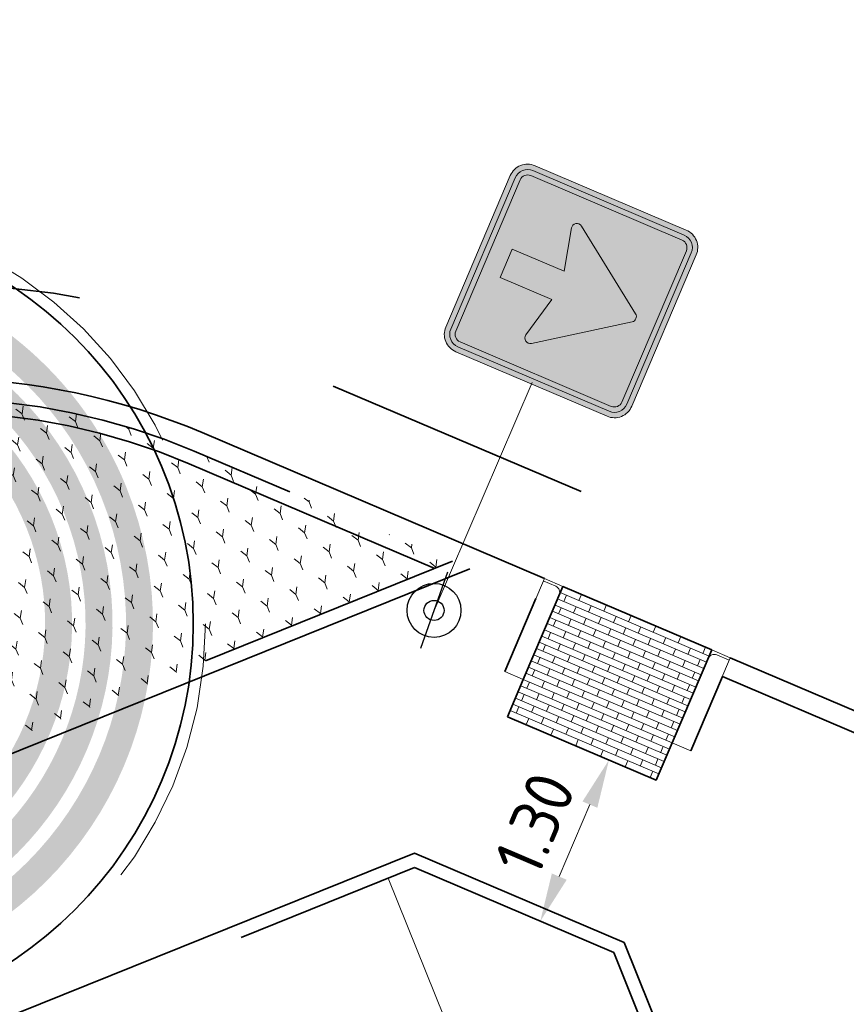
# Model space of a CAD drawing. Header units: metres. Extents: x 126075 to 126745, y 502461 to 502767.
# Tile 64 of 94: x 126546.45 to 126552.58, y 502671.43 to 502678.73. Entities that reach past the tile are written whole.
import ezdxf
from ezdxf.enums import TextEntityAlignment as Align

# ---------------------------------------------------------------- set-up
doc = ezdxf.new("R2010")
doc.units = ezdxf.units.M
doc.header["$PDSIZE"] = 1
for name, pattern in [('NLCS-HIDDEN', [4, 2, -2]), ('VH-OPSLUITBAND-SO', [10, 4, -2, 2, -2]), ('VH-TROTTOIRBAND-SO', [15, 5, -2, 2, -2, 2, -2]), ('ZZ-HIDDEN-SO', [4, 2, -2])]:
    doc.linetypes.add(name, pattern=pattern)
doc.layers.get('0').update_dxf_attribs({"linetype": 'CONTINUOUS'})
doc.layers.get('DEFPOINTS').update_dxf_attribs({"linetype": 'CONTINUOUS'})
doc.layers.add('N-GV-GR-BOOM-BESCHERMDEWORTELRUIMTE-GN', color=7, linetype='NLCS-HIDDEN', lineweight=0, plot=False)
doc.layers.add('N-GV-GR-BOOM_SOORT-V', color=7, linetype='CONTINUOUS', lineweight=18, true_color=0x025a01)
for name, color, linetype, lineweight in [('N-WE-GR-BEPLANTING-A-200', 92, 'CONTINUOUS', 18), ('N-WE-GR-BOOM-S', 90, 'CONTINUOUS', 25), ('N-WE-IE-MEUBILAIR_WEGMEUBILAIR_VERKEERSBORD-S-200', 7, 'CONTINUOUS', 25), ('N-WE-VH-KANTOPSLUITING_BETONRUG-G', 7, 'ZZ-HIDDEN-SO', 35), ('N-WE-VH-KANTOPSLUITING_OPSLUITBAND_100X200-G', 150, 'VH-OPSLUITBAND-SO', 35), ('N-WE-VH-KANTOPSLUITING_TROTTOIRBAND_130X150_250-G', 210, 'VH-TROTTOIRBAND-SO', 35), ('N-WE-VH-KANTOPSLUITING_TROTTOIRBAND_130X150_250_INRITPERRONBAND-S', 210, 'CONTINUOUS', 25), ('N-WE-VH-KANTOPSLUITING_VOORKANTBAND-G', 50, 'CONTINUOUS', 35), ('N-WE-VH-MATERIAALGRENS-G', 7, 'ZZ-HIDDEN-SO', 35), ('N-WE-VH-OPENVERHARDING_BETONSTRAATSTEEN_WAALFORMAAT-A', 252, 'CONTINUOUS', 18), ('N-WE-VW-VERKEERSTEKEN_BORD_C-S-200', 7, 'CONTINUOUS', 25), ('N-XX-GR-BOOM-T25', 7, 'CONTINUOUS', 25), ('X-XX-AL-AANPIJLING-G', 7, 'CONTINUOUS', 18), ('X-XX-AL-M', 7, 'CONTINUOUS', 18)]:
    doc.layers.add(name, color=color, linetype=linetype, lineweight=lineweight)
doc.styles.add('NLCS-ISO', font='NLCS-ISO.ttf')
doc.styles.add('NLCS-ISO-M200-T18', font='NLCS-ISO.ttf', dxfattribs={"height": 0.36})
doc.styles.add('NLCS-ISO-M200-T25', font='NLCS-ISO.ttf', dxfattribs={"height": 0.5})
doc.dimstyles.new('NLCS-M200-T18-PIJL_L2_H1', dxfattribs={"dimscale": 0.2, "dimtxt": 2.5, "dimasz": 1.8, "dimexe": 2, "dimexo": 2, "dimgap": 0.7, "dimtad": 1, "dimzin": 0, "dimdsep": 46, "dimtxsty": 'NLCS-ISO-M200-T18', "dimcen": 0, "dimdle": 2, "dimclrd": 256, "dimclre": 256, "dimclrt": 10, "dimadec": 1, "dimazin": 0, "dimtfac": 1, "dimtdec": 3, "dimtofl": 0, "dimtmove": 0, "dimatfit": 3, "dimfxl": 2, "dimfxlon": 1, "dimtfillclr": 256, "dimtolj": 1, "dimtzin": 0, "dimlwd": -1, "dimlwe": -1, "dimarcsym": 0})

# ---------------------------------------------------------------- blocks, each defined once
blk = doc.blocks.new('N-SVW-VERKEERSTEKEN_BORD_C03-SO')
at = {"true_color": 0x007dc8}
h = blk.add_hatch(color=152, dxfattribs=at)
h.dxf.hatch_style = 1
h.paths.add_polyline_path([(3.05, 3.75), (-3.05, 3.75, 0.414214), (-3.75, 3.05), (-3.75, 0), (-3.55, 0), (-3.55, 3.05, -0.414214), (-3.05, 3.55), (3.05, 3.55, -0.414214), (3.55, 3.05), (3.55, 0), (3.75, 0), (3.75, 3.05, 0.414214)])
at = {"true_color": 0xffffff}
h = blk.add_hatch(color=7, dxfattribs=at)
h.dxf.hatch_style = 1
h.paths.add_polyline_path([(3.05, 3.55), (-3.05, 3.55, 0.414214), (-3.55, 3.05), (-3.55, 0), (-3.35, 0), (-3.35, 3.05, -0.414214), (-3.05, 3.35), (3.05, 3.35, -0.414214), (3.35, 3.05), (3.35, 0), (3.55, 0), (3.55, 3.05, 0.414214)])
at = {"true_color": 0x007dc8}
h = blk.add_hatch(color=152, dxfattribs=at)
h.dxf.hatch_style = 1
h.paths.add_polyline_path([(-0.163, 2.533, -0.518438), (0.163, 2.533), (1.95, 0), (3.35, 0), (3.35, 3.05, 0.414214), (3.05, 3.35), (-3.05, 3.35, 0.414214), (-3.35, 3.05), (-3.35, 0), (-1.95, 0)])
at = {"true_color": 0xffffff}
h = blk.add_hatch(color=7, dxfattribs=at)
h.dxf.hatch_style = 1
h.paths.add_polyline_path([(-2.366, -0.59, 0.690116), (-2.156, -0.9), (-0.574, -0.527), (-0.574, -2.618), (0.574, -2.618), (0.574, -0.527), (2.156, -0.9, 0.690116), (2.366, -0.59), (0.163, 2.533, 0.518438), (-0.163, 2.533)])
at = {"true_color": 0x007dc8}
h = blk.add_hatch(color=152, dxfattribs=at)
h.dxf.hatch_style = 1
h.paths.add_polyline_path([(-3.55, 0), (-3.75, 0), (-3.75, -3.05, 0.414214), (-3.05, -3.75), (3.05, -3.75, 0.414214), (3.75, -3.05), (3.75, 0), (3.55, 0), (3.55, -3.05, -0.414214), (3.05, -3.55), (-3.05, -3.55, -0.414214), (-3.55, -3.05)])
at = {"true_color": 0xffffff}
h = blk.add_hatch(color=7, dxfattribs=at)
h.dxf.hatch_style = 1
h.paths.add_polyline_path([(-3.35, 0), (-3.55, 0), (-3.55, -3.05, 0.414214), (-3.05, -3.55), (3.05, -3.55, 0.414214), (3.55, -3.05), (3.55, 0), (3.35, 0), (3.35, -3.05, -0.414214), (3.05, -3.35), (-3.05, -3.35, -0.414214), (-3.35, -3.05)])
at = {"true_color": 0x007dc8}
h = blk.add_hatch(color=152, dxfattribs=at)
h.dxf.hatch_style = 1
h.paths.add_polyline_path([(-2.366, -0.59), (-1.95, 0), (-3.35, 0), (-3.35, -3.05, 0.414214), (-3.05, -3.35), (3.05, -3.35, 0.414214), (3.35, -3.05), (3.35, 0), (1.95, 0), (2.366, -0.59, -0.690116), (2.156, -0.9), (0.574, -0.527), (0.574, -2.618), (-0.574, -2.618), (-0.574, -0.527), (-2.156, -0.9, -0.690116)])
at = {"color": 152, "lineweight": 0, "true_color": 0x007dc8}
blk.add_lwpolyline([(-3.05, -3.75), (3.05, -3.75, 0.414214), (3.75, -3.05), (3.75, 3.05, 0.414214), (3.05, 3.75), (-3.05, 3.75, 0.414214), (-3.75, 3.05), (-3.75, -3.05, 0.414214)], format="xyb", close=True, dxfattribs=at)
at = {"color": 7, "lineweight": 0, "true_color": 0xffffff}
for points in [[(-3.05, -3.55), (3.05, -3.55, 0.414214), (3.55, -3.05), (3.55, 3.05, 0.414214), (3.05, 3.55), (-3.05, 3.55, 0.414214), (-3.55, 3.05), (-3.55, -3.05, 0.414214)], [(-3.05, -3.35), (3.05, -3.35, 0.414214), (3.35, -3.05), (3.35, 3.05, 0.414214), (3.05, 3.35), (-3.05, 3.35, 0.414214), (-3.35, 3.05), (-3.35, -3.05, 0.414214)], [(0.574, -0.527), (0.574, -2.618), (-0.574, -2.618), (-0.574, -0.527), (-2.156, -0.9, -0.690116), (-2.366, -0.59), (-0.163, 2.533, -0.518438), (0.163, 2.533), (2.366, -0.59, -0.690116), (2.156, -0.9)]]:
    blk.add_lwpolyline(points, format="xyb", close=True, dxfattribs=at)
blk = doc.blocks.new('SVH-TROTTOIRBAND INRITPERRONBAND_130 150X250_RECHTS_L750_VB-MM')
at = {"linetype": 'Continuous', "lineweight": 0}
blk.add_line((0, 20), (-100, 20), dxfattribs=at)
blk.add_lwpolyline([(-150, 0), (-150, 750), (0, 750), (0, 0)], close=True, dxfattribs=at)
blk.add_arc((-100, 70), 50, 180, 270, dxfattribs=at)
blk = doc.blocks.new('SVH-TROTTOIRBAND INRITPERRONBAND_130 150X250_LINKS_L750_VB-MM')
at = {"linetype": 'Continuous', "lineweight": 0}
blk.add_line((0, 20), (100, 20), dxfattribs=at)
blk.add_lwpolyline([(150, 0), (150, 750), (0, 750), (0, 0)], close=True, dxfattribs=at)
blk.add_arc((100, 70), 50, 270, 0, dxfattribs=at)
blk = doc.blocks.new('N-SIE-WEG_VERKEERSBORD_PAAL-SO')
blk.add_line((-1.5, 0.001), (1.5, -0.001))
for radius in [1, 0.373]:
    blk.add_circle((0, 0), radius)
at = {"style": 'NLCS-ISO'}
blk.add_attdef('VERKEERSBORD', (1.002, 1.009), '', height=2, dxfattribs=at)
blk = doc.blocks.new('*D184')
at = {"layer": 'DEFPOINTS', "color": 0, "transparency": 16777216}
for p in [(126548.7637, 502677.4865), (126539.7926, 502674.0172), (126539.2466, 502673.7962)]:
    blk.add_point(p, dxfattribs=at)
at = {"layer": 'X-XX-AL-M', "transparency": 16777216}
for p, q in [((126538.4535, 502673.65), (126538.0783, 502674.5769)), ((126539.1115, 502674.1299), (126538.9764, 502674.4636)), ((126539.4218, 502673.8671), (126538.8758, 502673.6461)), ((126539.6736, 502673.8073), (126538.9321, 502673.5071)), ((126539.3028, 502673.6572), (126539.2466, 502673.7962)), ((126539.2747, 502673.7267), (126538.4535, 502673.65)), ((126539.4379, 502673.3235), (126539.573, 502672.9898))]:
    blk.add_line(p, q, dxfattribs=at)
for points in [[(126539.0559, 502674.1074), (126539.1671, 502674.1524), (126539.2466, 502673.7962)], [(126539.3823, 502673.301), (126539.4935, 502673.346), (126539.3028, 502673.6572)]]:
    blk.add_solid(points, dxfattribs=at)
at = {"layer": 'X-XX-AL-M', "color": 10, "transparency": 16777216, "insert": (126537.9693, 502673.9934), "char_height": 0.36, "attachment_point": 5, "rotation": 112.03599, "style": 'NLCS-ISO-M200-T18'}
blk.add_mtext('\\A1;0.15', dxfattribs=at)
blk = doc.blocks.new('*D460')
at = {"layer": 'DEFPOINTS', "color": 0, "transparency": 16777216}
for p in [(126551.1477, 502673.1057), (126550.311, 502672.0491), (126550.6381, 502671.9097)]:
    blk.add_point(p, dxfattribs=at)
at = {"layer": 'X-XX-AL-M', "transparency": 16777216}
for p, q in [((126550.8205, 502673.2451), (126550.4525, 502673.4019)), ((126550.6794, 502672.9139), (126550.4521, 502672.3803)), ((126550.311, 502672.0491), (126549.943, 502672.2059))]:
    blk.add_line(p, q, dxfattribs=at)
for points in [[(126550.6242, 502672.9374), (126550.7346, 502672.8904), (126550.8205, 502673.2451)], [(126550.3969, 502672.4038), (126550.5073, 502672.3568), (126550.311, 502672.0491)]]:
    blk.add_solid(points, dxfattribs=at)
at = {"layer": 'X-XX-AL-M', "color": 10, "transparency": 16777216, "insert": (126550.2713, 502672.7725), "char_height": 0.36, "attachment_point": 5, "rotation": 66.92507, "style": 'NLCS-ISO-M200-T18'}
blk.add_mtext('\\A1;1.30', dxfattribs=at)
blk = doc.blocks.new('*D461')
at = {"layer": 'DEFPOINTS', "color": 0, "transparency": 16777216}
for p in [(126548.5654, 502674.1696), (126549.2387, 502672.4988), (126542.4412, 502671.7015)]:
    blk.add_point(p, dxfattribs=at)
at = {"layer": 'X-XX-AL-M', "transparency": 16777216}
for p, q in [((126542.8122, 502671.851), (126542.0702, 502671.552)), ((126542.9799, 502670.3647), (126542.5758, 502671.3676)), ((126543.4855, 502670.1803), (126542.7435, 502669.8813))]:
    blk.add_line(p, q, dxfattribs=at)
for points in [[(126542.5201, 502671.3452), (126542.6314, 502671.3901), (126542.4412, 502671.7015)], [(126542.9243, 502670.3423), (126543.0356, 502670.3871), (126543.1145, 502670.0308)]]:
    blk.add_solid(points, dxfattribs=at)
at = {"layer": 'X-XX-AL-M', "color": 10, "transparency": 16777216, "insert": (126542.481, 502670.7466), "char_height": 0.36, "attachment_point": 5, "rotation": 111.94928, "style": 'NLCS-ISO-M200-T18'}
blk.add_mtext('\\A1;1.80', dxfattribs=at)
blk = doc.blocks.new('N-SGR-BOOM_BOL_3E')
at = {"layer": 'N-GV-GR-BOOM_SOORT-V', "transparency": 33554495}
h = blk.add_hatch(color=256, dxfattribs=at)
h.dxf.hatch_style = 1
h.paths.add_polyline_path([(-2.7, 0, 1), (2.7, 0, 1)])
h.paths.add_polyline_path([(2.5, 0, -1), (-2.5, 0, -1)], flags=16)
h.paths.add_polyline_path([(1.125, 0, -1), (-1.125, 0, -1)], flags=0)
h.paths.add_polyline_path([(-1.125, -1.9), (1.125, -1.9), (1.125, -1.15), (-1.125, -1.15)], flags=8)
h = blk.add_hatch(color=256, dxfattribs=at)
h.dxf.hatch_style = 1
edge = h.paths.add_edge_path(flags=16)
edge.add_arc((0, 0), 2.2, 0, 360)
edge = h.paths.add_edge_path()
edge.add_arc((0, 0), 2.4, 0, 360)
h = blk.add_hatch(color=256, dxfattribs=at)
h.dxf.hatch_style = 1
edge = h.paths.add_edge_path()
edge.add_arc((0, 0), 2.1, 0, 360)
edge = h.paths.add_edge_path(flags=16)
edge.add_arc((0, 0), 1.9, 0, 360)
at = {"lineweight": 35}
blk.add_circle((0, 0), 3, dxfattribs=at)
at = {"layer": 'N-GV-GR-BOOM-BESCHERMDEWORTELRUIMTE-GN'}
blk.add_circle((0, 0), 3.0902, dxfattribs=at)
at = {"layer": 'N-XX-GR-BOOM-T25', "style": 'NLCS-ISO-M200-T25'}
blk.add_attdef('SOORT', text='', height=0.5, dxfattribs=at).set_placement((0, -1.525), align=Align.MIDDLE_CENTER)

msp = doc.modelspace()

# ---------------------------------------------------------------- hatches: boundary and pattern name
at = {"layer": 'N-WE-GR-BEPLANTING-A-200', "transparency": 33554559}
h = msp.add_hatch(dxfattribs=at)
h.set_pattern_fill('AGR-BEPLANTING_SOORT_01-SO', color=256, scale=0.2, pattern_type=2)
h.set_pattern_definition([(81.925, (126545.3557, 502670.83657), (-0.181797, 0.1424186), [0.057735, -0.173205]), (141.925, (126545.3557, 502670.83657), (-0.214237, -0.086232), [0.057735, -0.173205]), (291.9251, (126545.3557, 502670.83657), (0.1817972, -0.1424187), [0.05, -0.35])])
edge = h.paths.add_edge_path()
edge.add_line((126549.6591, 502674.7181), (126547.7438, 502675.5341))
edge.add_arc((126545.843, 502671.0721), 4.85, 66.92507, 111.87895)
edge.add_line((126544.0356, 502675.5728), (126541.1745, 502674.4148))
edge.add_line((126541.1745, 502674.4148), (126542.2611, 502671.7368))
edge.add_line((126542.2611, 502671.7368), (126549.6591, 502674.7181))
at = {"layer": 'N-WE-VH-OPENVERHARDING_BETONSTRAATSTEEN_WAALFORMAAT-A'}
h = msp.add_hatch(dxfattribs=at)
h.set_pattern_fill('AVH-BSS_WAALFORMAAT_HALFST', color=256, angle=246.92507, pattern_type=2)
h.set_pattern_definition([(336.925, (126551.721144, 502674.00274), (0.0195967, 0.0459997), []), (246.925, (126551.72114, 502674.00274), (0.0724026, -0.085193), [0.05, -0.05])])
h.paths.add_polyline_path([(126550.0676, 502673.5659), (126551.1716, 502673.0955), (126551.5831, 502674.0615), (126550.4792, 502674.5319)])

# ---------------------------------------------------------------- linework, layer by layer
at = {"layer": 'N-WE-VH-KANTOPSLUITING_BETONRUG-G'}
msp.add_lwpolyline([(126541.2134, 502674.3189), (126544.0722, 502675.4797, -0.198746), (126547.7047, 502675.4421), (126549.528, 502674.6653)], format="xyb", dxfattribs=at)
at = {"layer": 'N-WE-VH-KANTOPSLUITING_OPSLUITBAND_100X200-G'}
msp.add_lwpolyline([(126541.1745, 502674.4147), (126542.2618, 502671.737), (126549.6591, 502674.7181)], dxfattribs=at)
at = {"layer": 'N-WE-VH-KANTOPSLUITING_OPSLUITBAND_100X200-G', "flags": 128}
msp.add_lwpolyline([(126551.2317, 502670.8832), (126550.8559, 502671.817), (126549.3774, 502672.4469), (126526.216, 502663.1225), (126525.1139, 502665.8606), (126523.023, 502665.0191)], dxfattribs=at)
at = {"layer": 'N-WE-VH-KANTOPSLUITING_TROTTOIRBAND_130X150_250-G'}
msp.add_lwpolyline([(126551.4272, 502673.3127), (126551.6624, 502673.8647), (126555.4421, 502672.2545), (126594.4222, 502687.9442), (126595.5862, 502690.6765)], dxfattribs=at)
at = {"layer": 'N-WE-VH-KANTOPSLUITING_TROTTOIRBAND_130X150_250-G', "flags": 128}
msp.add_lwpolyline([(126489.839, 502651.0542, -0.304611), (126492.2442, 502654.6099), (126544.0356, 502675.5728, -0.198703), (126547.7438, 502675.5341), (126550.2824, 502674.4526), (126550.0472, 502673.9006)], format="xyb", dxfattribs=at)
at = {"layer": 'N-WE-VH-KANTOPSLUITING_VOORKANTBAND-G', "flags": 128}
msp.add_lwpolyline([(126551.7211, 502674.0027), (126555.4437, 502672.4169), (126594.3085, 502688.0602), (126595.4725, 502690.7924), (126596.5705, 502691.2344), (126596.1786, 502695.5115)], dxfattribs=at)
msp.add_lwpolyline([(126489.689, 502651.025, -0.306646), (126492.1879, 502654.7489), (126543.9797, 502675.712, -0.198703), (126547.8026, 502675.6721), (126550.3412, 502674.5906)], format="xyb", dxfattribs=at)
at = {"layer": 'N-WE-VH-KANTOPSLUITING_VOORKANTBAND-G'}
for points in [[(126541.0818, 502674.3772), (126542.2058, 502671.6067), (126549.7892, 502674.6627)], [(126550.1852, 502673.8419), (126550.4792, 502674.5319)], [(126551.2892, 502673.3715), (126551.5831, 502674.0615)], [(126551.3234, 502670.9201), (126550.9332, 502671.8928), (126549.3785, 502672.5551), (126526.2714, 502663.2527), (126525.1693, 502665.9907), (126522.9857, 502665.1118)]]:
    msp.add_lwpolyline(points, dxfattribs=at)
at = {"layer": 'N-WE-VH-MATERIAALGRENS-G', "flags": 128}
msp.add_lwpolyline([(126550.6154, 502675.2347), (126548.4319, 502676.164, 0.210912), (126543.7216, 502676.3681), (126491.9252, 502655.3977, 0.419272), (126489.3634, 502649.2005), (126512.8488, 502590.7016)], format="xyb", dxfattribs=at)
for points in [[(126551.5831, 502674.0615), (126550.4792, 502674.5319)], [(126550.1852, 502673.8419), (126550.0676, 502673.5659), (126551.1716, 502673.0955), (126551.2892, 502673.3715)]]:
    msp.add_lwpolyline(points, dxfattribs=at)
at = {"layer": 'X-XX-AL-AANPIJLING-G', "flags": 128}
for points in [[(126549.5227, 502674.3541), (126550.2499, 502676.0434)], [(126550.3412, 502674.5906), (126547.8026, 502675.6721)], [(126550.09, 502670.116), (126549.1831, 502672.3687)]]:
    msp.add_lwpolyline(points, dxfattribs=at)

# ---------------------------------------------------------------- block references
at = {"layer": 'N-WE-GR-BOOM-S', "rotation": 22.04078480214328}
msp.add_blockref('N-SGR-BOOM_BOL_3E', (126544.7367, 502674.2557), dxfattribs=at)
at = {"layer": 'N-WE-IE-MEUBILAIR_WEGMEUBILAIR_VERKEERSBORD-S-200', "xscale": 0.2, "yscale": 0.2, "zscale": 0.2, "rotation": 250.566855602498}
msp.add_blockref('N-SIE-WEG_VERKEERSBORD_PAAL-SO', (126549.5227, 502674.3541), dxfattribs=at)
at = {"layer": 'N-WE-VH-KANTOPSLUITING_TROTTOIRBAND_130X150_250_INRITPERRONBAND-S', "xscale": 0.001, "yscale": 0.001, "zscale": 0.001, "rotation": 156.9250733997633}
for name, p in [('SVH-TROTTOIRBAND INRITPERRONBAND_130 150X250_RECHTS_L750_VB-MM', (126550.3412, 502674.5906)), ('SVH-TROTTOIRBAND INRITPERRONBAND_130 150X250_LINKS_L750_VB-MM', (126551.7211, 502674.0027))]:
    msp.add_blockref(name, p, dxfattribs=at)
at = {"layer": 'N-WE-VW-VERKEERSTEKEN_BORD_C-S-200', "xscale": 0.2, "yscale": 0.2, "zscale": 0.2, "rotation": 246.925073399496}
msp.add_blockref('N-SVW-VERKEERSTEKEN_BORD_C03-SO', (126550.5393, 502676.7228), dxfattribs=at)

# ---------------------------------------------------------------- dimensions: what is measured, and where the dimension line sits
at = {"layer": 'X-XX-AL-M'}
dim = msp.add_linear_dim(base=(126539.2466, 502673.7962), p1=(126548.7637, 502677.4865), p2=(126539.7926, 502674.0172), angle=292.03599, dimstyle='NLCS-M200-T18-PIJL_L2_H1', override={"dimtmove": 1}, dxfattribs=at)
dim.commit()
dim.dimension.update_dxf_attribs({"geometry": '*D184', "text_midpoint": (126538.1044, 502673.6597)})
for p1, p2, distance, picture, middle in [((126549.2387, 502672.4988), (126548.5654, 502674.1696), 6.6028, '*D461', (126542.481, 502670.7466)), ((126551.1477, 502673.1057), (126550.6381, 502671.9097), -0.3556, '*D460', (126550.2713, 502672.7725))]:
    dim = msp.add_aligned_dim(p1=p1, p2=p2, distance=distance, dimstyle='NLCS-M200-T18-PIJL_L2_H1', dxfattribs=at)
    dim.commit()
    dim.dimension.update_dxf_attribs({"geometry": picture, "text_midpoint": middle})

doc.saveas('drawing.dxf')
